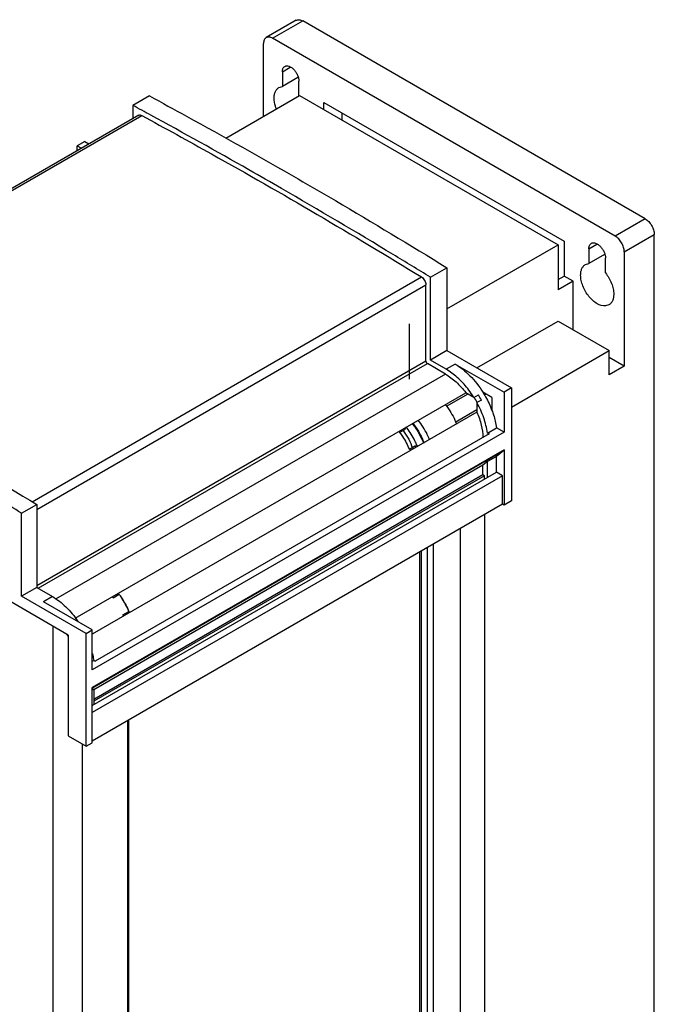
# Model space of a CAD drawing. Header units: millimetres. Extents: x 35 to 269, y 38 to 386.
# Tile 14 of 14: x 119 to 269, y 154 to 386. Entities that reach past the tile are written whole.
import ezdxf

# ---------------------------------------------------------------- set-up
doc = ezdxf.new("R2010")
doc.units = ezdxf.units.MM
doc.header["$LTSCALE"] = 27.53941
doc.layers.get('0').update_dxf_attribs({"linetype": 'CONTINUOUS'})

msp = doc.modelspace()

# ---------------------------------------------------------------- linework, layer by layer
at = {"color": 7, "linetype": 'Continuous'}
for p, q in [((184.48, 385.85), (177.4, 381.77)), ((178.9, 381.62), (185.98, 385.7)), ((266.59, 339.16), (185.98, 385.7)), ((176.78, 363.25), (176.78, 380.4)), ((259.52, 335.08), (178.9, 381.62)), ((181.2, 373.76), (183.05, 374.83)), ((181.2, 373.76), (181.2, 370.3)), ((184.87, 372.42), (181.2, 370.3)), ((185.09, 368.06), (185.09, 371.52)), ((180.4, 370.05), (181.2, 370.3)), ((149.91, 368.06), (146.02, 365.81)), ((167.94, 358.14), (185.27, 368.15)), ((185.27, 368.15), (246.08, 333.04)), ((190.93, 364.88), (190.93, 366.52)), ((190.93, 366.52), (247.49, 333.86)), ((146.02, 365.81), (146.02, 362.72)), ((195.17, 364.07), (195.17, 362.43)), ((147.4, 363.52), (56.13, 310.82)), ((56.55, 310.59), (148.11, 363.46)), ((134.71, 357.33), (132.94, 356.31)), ((134.71, 357.33), (135.7, 356.76)), ((132.94, 355.17), (132.94, 356.31)), ((132.94, 356.31), (133.93, 355.74)), ((266.59, 339.16), (259.52, 335.08)), ((247.49, 333.86), (247.49, 325.69)), ((261.64, 331.41), (268.71, 335.49)), ((268.71, 112.58), (268.71, 335.49)), ((219.92, 317.93), (246.08, 333.04)), ((246.08, 333.04), (246.08, 322.43)), ((253.33, 332.12), (255.18, 333.19)), ((253.33, 332.12), (253.33, 328.66)), ((261.64, 331.41), (261.64, 304.46)), ((257, 330.78), (253.33, 328.66)), ((257.22, 326.42), (257.22, 329.88)), ((216.03, 325.4), (219.92, 327.64)), ((219.92, 327.64), (219.92, 308.14)), ((252.52, 328.41), (253.33, 328.66)), ((122.33, 272.56), (213.94, 325.46)), ((216.03, 305.89), (216.03, 325.4)), ((246.08, 324.87), (247.49, 325.69)), ((249.62, 324.47), (246.08, 322.43)), ((249.62, 324.47), (247.49, 325.69)), ((249.62, 313.04), (249.62, 324.47)), ((123.4, 270.77), (214.97, 323.64)), ((214.97, 305.69), (214.97, 323.64)), ((258.02, 318.89), (257.22, 318.64)), ((226.99, 304.05), (246.08, 315.08)), ((246.08, 315.08), (258.1, 308.14)), ((211.08, 301.4), (211.08, 314.46)), ((219.92, 308.14), (216.03, 305.89)), ((219.92, 308.14), (235.12, 299.36)), ((235.12, 294.87), (258.1, 308.14)), ((258.1, 302.42), (258.1, 308.14)), ((219.72, 303.76), (216.03, 305.89)), ((261.64, 304.46), (258.1, 306.5)), ((214.97, 305.69), (123.4, 252.82)), ((123.75, 252.21), (215.32, 305.07)), ((219.56, 302.63), (215.32, 305.07)), ((221.84, 304.98), (219.72, 303.76)), ((221.84, 304.98), (233.35, 298.34)), ((261.64, 304.46), (258.1, 302.42)), ((219.56, 302.63), (127.85, 249.68)), ((235.12, 299.36), (233.35, 298.34)), ((235.12, 299.36), (235.12, 272.82)), ((132.45, 245.16), (224.36, 298.22)), ((224.87, 297.93), (219.76, 294.98)), ((226.27, 297.12), (224.36, 298.22)), ((226.27, 297.12), (227.33, 297.73)), ((230.52, 297.11), (228.39, 298.34)), ((228.76, 297.73), (229.11, 297.93)), ((230.52, 297.11), (230.52, 294.04)), ((233.35, 298.34), (233.35, 288.95)), ((130.82, 241.18), (38.9, 294.26)), ((221.88, 291.31), (226.99, 294.26)), ((228.05, 296.51), (226.99, 295.9)), ((226.99, 295.9), (226.99, 293.67)), ((226.99, 293.67), (136.48, 241.42)), ((208.79, 288.84), (210.21, 289.66)), ((229.46, 288.74), (231.58, 289.97)), ((233.35, 288.95), (231.58, 289.97)), ((233.35, 288.95), (136.48, 233.02)), ((229.82, 288.54), (137.19, 235.06)), ((229.46, 288.74), (229.82, 288.54)), ((212.49, 285.7), (211.08, 284.88)), ((233.35, 284.82), (136.48, 228.9)), ((136.48, 228.73), (233.27, 284.61)), ((231.58, 283.26), (229.46, 282.04)), ((233.27, 284.61), (231.58, 283.26)), ((231.58, 279.52), (231.58, 283.26)), ((233.35, 284.82), (233.35, 271.8)), ((228.4, 281.19), (136.83, 228.32)), ((229.46, 282.04), (228.4, 281.19)), ((228.4, 278.91), (228.4, 281.19)), ((229.46, 278.29), (229.46, 282.04)), ((136.48, 224.61), (231.58, 279.52)), ((233, 278.7), (136.48, 222.98)), ((228.4, 278.91), (136.83, 226.04)), ((228.76, 278.7), (136.83, 225.63)), ((228.76, 278.7), (228.4, 278.91)), ((228.76, 277.89), (228.76, 278.7)), ((233, 278.7), (231.58, 279.52)), ((233, 272.01), (233, 278.7)), ((119.86, 269.88), (123.4, 271.92)), ((123.4, 271.92), (123.4, 252.41)), ((233, 272.01), (136.48, 216.28)), ((233.35, 271.8), (233, 272.01)), ((235.12, 272.82), (233.35, 271.8)), ((119.86, 269.88), (119.82, 269.9)), ((119.86, 269.88), (119.82, 269.9)), ((119.86, 250.37), (119.86, 269.88)), ((228.76, 269.56), (228.76, 100.13)), ((223.1, 88.7), (223.1, 266.29)), ((215.32, 84.21), (215.32, 261.8)), ((216.74, 85.03), (216.74, 262.62)), ((213.55, 108.09), (213.55, 260.78)), ((213.91, 83.39), (213.91, 260.98)), ((123.4, 252.41), (119.86, 250.37)), ((135.06, 241.59), (119.86, 250.37)), ((123.4, 252.41), (127.09, 250.28)), ((127.09, 250.28), (124.97, 249.05)), ((142.82, 250.75), (141.41, 249.93)), ((142.48, 250.95), (142.82, 250.75)), ((136.48, 242.41), (124.97, 249.05)), ((143.69, 245.98), (145.11, 246.79)), ((145.11, 246.79), (145.11, 246.4)), ((127.21, 243.27), (127.21, 137.36)), ((130.82, 241.18), (130.82, 217.51)), ((135.06, 241.59), (136.48, 242.41)), ((135.06, 215.06), (135.06, 241.59)), ((136.48, 233.02), (136.48, 242.41)), ((136.48, 235.06), (136.83, 235.26)), ((136.83, 235.26), (137.19, 235.06)), ((136.48, 215.87), (136.48, 228.9)), ((136.48, 228.36), (136.83, 228.56)), ((136.83, 228.56), (136.83, 224.81)), ((144.75, 221.06), (144.75, 127.98)), ((145.11, 68.58), (145.11, 221.26)), ((130.82, 217.51), (135.06, 215.06)), ((134.15, 130.02), (134.15, 215.59)), ((135.06, 215.06), (136.48, 215.87))]:
    msp.add_line(p, q, dxfattribs=at)
for centre, radius, start, end in [((-495.84, -824.36), 1352.23, 61.45943, 61.66191), ((208.17, 285.43), 21.6, 29.081, 32.8503), ((206.8, 284.87), 24.23, 28.7196, 32.0738), ((197.37, 279.73), 16.23, 37.7178, 38.9684), ((197.71, 279.92), 16.25, 38.0881, 39.1578), ((200.92, 282.17), 11.22, 38.7705, 39.4634), ((197.48, 279.55), 16.23, 21.032, 22.2825), ((197.81, 279.74), 16.25, 20.8426, 21.9122), ((128.57, 240.01), 16.23, 37.7178, 38.9684), ((129.94, 240.79), 16.29, 38.0534, 38.9812), ((129.81, 240.69), 16.45, 37.7491, 38.0545), ((129.55, 240.49), 16.78, 34.6903, 37.7414), ((129.34, 240.34), 17.03, 33.2554, 34.6969), ((129.15, 240.22), 17.26, 26.7469, 33.2534), ((129.13, 240.21), 17.28, 29.9987, 32.5463), ((129.35, 240.32), 17.03, 25.3034, 26.7449), ((128.68, 239.82), 16.23, 21.032, 22.2825), ((129.58, 240.43), 16.78, 22.2589, 25.31), ((129.88, 240.55), 16.45, 21.9458, 22.2512), ((130.04, 240.62), 16.29, 21.0192, 21.9469), ((111.97, 230.3), 21.64, 29.2382, 30.7622)]:
    msp.add_arc(centre, radius, start, end, dxfattribs=at)
for points, knots in [([(184.48, 385.85), (184.57, 385.91), (184.8, 385.99), (185.18, 386), (185.58, 385.9), (185.84, 385.78), (185.98, 385.7)], [0, 0, 0, 0, 0.217746, 0.450884, 0.710461, 1, 1, 1, 1]), ([(177.4, 381.77), (177.31, 381.71), (177.12, 381.56), (176.92, 381.23), (176.81, 380.84), (176.78, 380.55), (176.78, 380.4)], [0, 0, 0, 0, 0.217745, 0.450883, 0.71046, 1, 1, 1, 1]), ([(178.9, 381.62), (178.77, 381.7), (178.51, 381.82), (178.11, 381.92), (177.73, 381.91), (177.5, 381.83), (177.4, 381.77)], [0, 0, 0, 0, 0.289539, 0.549116, 0.782254, 1, 1, 1, 1]), ([(181.2, 373.76), (181.2, 373.9), (181.22, 374.17), (181.33, 374.53), (181.51, 374.83), (181.68, 374.97), (181.77, 375.02)], [0, 0, 0, 0, 0.28954, 0.549132, 0.782271, 1, 1, 1, 1]), ([(181.77, 375.02), (181.91, 375.1), (182.25, 375.19), (182.81, 375.08), (183.38, 374.77), (183.92, 374.29), (184.4, 373.67), (184.78, 372.97), (185.03, 372.25), (185.09, 371.75), (185.09, 371.52)], [0, 0, 0, 0, 0.086934, 0.186401, 0.303784, 0.43759, 0.58209, 0.729399, 0.871174, 1, 1, 1, 1]), ([(179.26, 367.54), (179.26, 367.81), (179.3, 368.34), (179.52, 369.07), (179.88, 369.66), (180.22, 369.95), (180.4, 370.05)], [0, 0, 0, 0, 0.289699, 0.549086, 0.782198, 1, 1, 1, 1]), ([(149.91, 368.06), (152.84, 366.48), (164.57, 360.1), (176.22, 353.54), (184.92, 348.52)], [0, 0, 0, 0, 0.248433, 1, 1, 1, 1]), ([(179.78, 364.98), (179.7, 365.2), (179.41, 366.02), (179.26, 366.9), (179.26, 367.54)], [0, 0, 0, 0, 0.266278, 1, 1, 1, 1]), ([(147.4, 363.52), (147.44, 363.54), (147.55, 363.58), (147.8, 363.59), (147.99, 363.52), (148.11, 363.46)], [0, 0, 0, 0, 0.220108, 0.454677, 1, 1, 1, 1]), ([(148.11, 363.46), (153.62, 360.48), (175.82, 348.26), (197.68, 335.43), (213.94, 325.46)], [0, 0, 0, 0, 0.247098, 1, 1, 1, 1]), ([(181.03, 346.27), (178.46, 347.75), (168.25, 353.6), (157.97, 359.33), (150.23, 363.54)], [0, 0, 0, 0, 0.251378, 1, 1, 1, 1]), ([(184.92, 348.52), (187.84, 346.83), (199.58, 339.99), (211.22, 332.99), (219.92, 327.64)], [0, 0, 0, 0, 0.248483, 1, 1, 1, 1]), ([(216.03, 325.4), (213.12, 327.19), (201.52, 334.27), (189.83, 341.19), (181.03, 346.27)], [0, 0, 0, 0, 0.251518, 1, 1, 1, 1]), ([(266.59, 339.16), (266.89, 338.99), (267.46, 338.51), (268.12, 337.6), (268.58, 336.57), (268.71, 335.84), (268.71, 335.49)], [0, 0, 0, 0, 0.237252, 0.499999, 0.762746, 1, 1, 1, 1]), ([(261.64, 331.41), (261.64, 331.75), (261.51, 332.49), (261.05, 333.52), (260.39, 334.43), (259.82, 334.91), (259.52, 335.08)], [0, 0, 0, 0, 0.237254, 0.500001, 0.762748, 1, 1, 1, 1]), ([(253.33, 332.12), (253.33, 332.26), (253.35, 332.53), (253.46, 332.89), (253.64, 333.18), (253.81, 333.33), (253.9, 333.38)], [0, 0, 0, 0, 0.289545, 0.549137, 0.782278, 1, 1, 1, 1]), ([(253.9, 333.38), (254.03, 333.46), (254.38, 333.55), (254.94, 333.44), (255.5, 333.13), (256.05, 332.64), (256.53, 332.03), (256.91, 331.33), (257.15, 330.61), (257.22, 330.11), (257.22, 329.88)], [0, 0, 0, 0, 0.086927, 0.186392, 0.30378, 0.437587, 0.582083, 0.72939, 0.871174, 1, 1, 1, 1]), ([(251.38, 325.9), (251.38, 326.17), (251.43, 326.7), (251.64, 327.43), (252, 328.02), (252.34, 328.31), (252.52, 328.41)], [0, 0, 0, 0, 0.289699, 0.549086, 0.782198, 1, 1, 1, 1]), ([(213.94, 325.46), (214.09, 325.37), (214.36, 325.12), (214.69, 324.67), (214.9, 324.17), (214.97, 323.81), (214.97, 323.64)], [0, 0, 0, 0, 0.239149, 0.501922, 0.763653, 1, 1, 1, 1]), ([(257.22, 318.64), (256.55, 318.58), (255.44, 318.97), (254.21, 319.89), (253.29, 320.88), (252.49, 322.04), (251.88, 323.32), (251.49, 324.61), (251.38, 325.48), (251.38, 325.9)], [0, 0, 0, 0, 0.199563, 0.323063, 0.458262, 0.599777, 0.741293, 0.876496, 1, 1, 1, 1]), ([(257.22, 326.42), (257.81, 325.68), (258.53, 324.44), (259.06, 322.69), (259.16, 321.82), (259.16, 321.4)], [0, 0, 0, 0, 0.521737, 0.771684, 1, 1, 1, 1]), ([(259.16, 321.4), (259.16, 321.13), (259.12, 320.6), (258.9, 319.87), (258.54, 319.28), (258.2, 318.99), (258.02, 318.89)], [0, 0, 0, 0, 0.289699, 0.549086, 0.782198, 1, 1, 1, 1]), ([(53.39, 312.33), (59.25, 309.18), (82.87, 296.21), (106.11, 282.55), (123.4, 271.92)], [0, 0, 0, 0, 0.246917, 1, 1, 1, 1]), ([(214.97, 305.69), (214.97, 305.57), (215.05, 305.33), (215.22, 305.14), (215.32, 305.07)], [0, 0, 0, 0, 0.500001, 1, 1, 1, 1]), ([(224.8, 299.21), (224.06, 300.15), (222.51, 301.83), (220.67, 303.21), (219.72, 303.76)], [0, 0, 0, 0, 0.52291, 1, 1, 1, 1]), ([(221.84, 304.98), (222.47, 304.62), (223.7, 303.77), (226.02, 301.67), (227.52, 299.74), (228.39, 298.34)], [0, 0, 0, 0, 0.229071, 0.475174, 1, 1, 1, 1]), ([(219.56, 302.63), (220.46, 302.11), (222.21, 300.77), (223.67, 299.13), (224.36, 298.22)], [0, 0, 0, 0, 0.47638, 1, 1, 1, 1]), ([(226.27, 297.12), (226.16, 297.3), (225.69, 298.02), (225.19, 298.71), (224.8, 299.21)], [0, 0, 0, 0, 0.251443, 1, 1, 1, 1]), ([(228.39, 298.34), (228.61, 298), (229.42, 296.62), (230.1, 295.16), (230.52, 294.04)], [0, 0, 0, 0, 0.251915, 1, 1, 1, 1]), ([(119.82, 269.9), (116.26, 272.09), (102.08, 280.74), (87.75, 289.14), (76.95, 295.29)], [0, 0, 0, 0, 0.251866, 1, 1, 1, 1]), ([(219.5, 295.49), (219.78, 295.14), (220.86, 293.7), (221.71, 292.09), (222.19, 290.83)], [0, 0, 0, 0, 0.248847, 1, 1, 1, 1]), ([(229.46, 288.74), (229.29, 289.96), (228.66, 292.43), (227.62, 294.75), (226.99, 295.9)], [0, 0, 0, 0, 0.484799, 1, 1, 1, 1]), ([(226.99, 293.67), (227.41, 292.68), (228.06, 290.73), (228.37, 288.68), (228.4, 287.69)], [0, 0, 0, 0, 0.521301, 1, 1, 1, 1]), ([(230.52, 294.04), (230.65, 293.7), (231.11, 292.37), (231.44, 291), (231.58, 289.97)], [0, 0, 0, 0, 0.258609, 1, 1, 1, 1]), ([(212.89, 285.8), (212.74, 286.17), (212.09, 287.63), (211.24, 289), (210.5, 289.94)], [0, 0, 0, 0, 0.249096, 1, 1, 1, 1]), ([(211.72, 291), (212, 290.65), (213.08, 289.21), (213.93, 287.6), (214.41, 286.34)], [0, 0, 0, 0, 0.248847, 1, 1, 1, 1]), ([(211.82, 291.05), (212.43, 290.39), (213.49, 288.92), (214.24, 287.26), (214.51, 286.4)], [0, 0, 0, 0, 0.499999, 1, 1, 1, 1]), ([(215.83, 287.15), (215.67, 287.57), (214.96, 289.22), (213.99, 290.77), (213.13, 291.81)], [0, 0, 0, 0, 0.248848, 1, 1, 1, 1]), ([(208.79, 288.84), (209.03, 288.54), (209.92, 287.3), (210.64, 285.94), (211.08, 284.88)], [0, 0, 0, 0, 0.249147, 1, 1, 1, 1]), ([(209.67, 289.2), (210.14, 288.61), (210.98, 287.33), (211.56, 285.92), (211.77, 285.2)], [0, 0, 0, 0, 0.503772, 1, 1, 1, 1]), ([(233.35, 284.82), (233.35, 284.8), (233.35, 284.73), (233.31, 284.64), (233.27, 284.61)], [0, 0, 0, 0, 0.290544, 1, 1, 1, 1]), ([(127.09, 250.28), (128.25, 249.61), (130.48, 247.84), (132.28, 245.66), (133.11, 244.44)], [0, 0, 0, 0, 0.475179, 1, 1, 1, 1]), ([(142.82, 250.75), (142.9, 250.65), (143.2, 250.25), (143.49, 249.83), (143.7, 249.5)], [0, 0, 0, 0, 0.248288, 1, 1, 1, 1]), ([(144.1, 248.85), (144.19, 248.68), (144.56, 248.01), (144.89, 247.32), (145.11, 246.79)], [0, 0, 0, 0, 0.251446, 1, 1, 1, 1]), ([(136.51, 236.91), (136.55, 236.78), (136.67, 236.23), (136.77, 235.68), (136.83, 235.26)], [0, 0, 0, 0, 0.254538, 1, 1, 1, 1])]:
    msp.add_open_spline(points, degree=3, knots=knots, dxfattribs=at)

doc.saveas('drawing.dxf')
